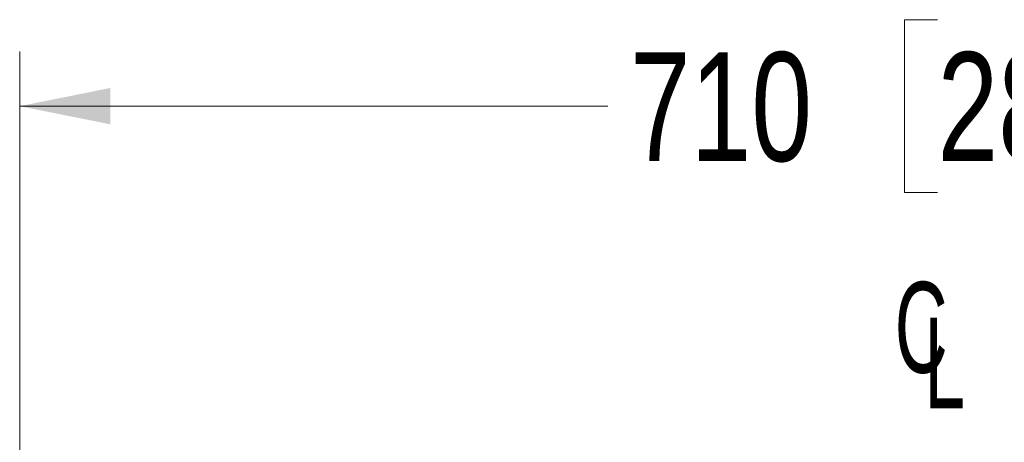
# Model space of a CAD drawing. Header units: inches. Extents: x 0.2 to 16.8, y 0.1 to 10.9.
# Tile 41 of 76: x 11.947 to 13.015, y 5.935 to 6.393. Entities that reach past the tile are written whole.
import ezdxf

# ---------------------------------------------------------------- set-up
doc = ezdxf.new("R2010")
doc.units = ezdxf.units.IN
doc.header["$MEASUREMENT"] = 0
doc.styles.add('SLDTEXTSTYLE0', font='TXT', dxfattribs={"width": 0.75})
doc.styles.add('SLDTEXTSTYLE1', font='TXT', dxfattribs={"width": 0.605})
doc.dimstyles.new('SLDDIMSTYLE16', dxfattribs={"dimtxt": 0.11811, "dimasz": 0.098425, "dimexe": 0, "dimexo": 0.0625, "dimgap": 0.029528, "dimtad": 0, "dimtih": 1, "dimtoh": 1, "dimdec": 0, "dimlfac": 355.6, "dimrnd": 1e-09, "dimzin": 12, "dimdsep": 46, "dimtxsty": 'SLDTEXTSTYLE0', "dimsah": 1, "dimcen": 0.09, "dimadec": 0, "dimazin": 3, "dimtfac": 1, "dimtdec": 0, "dimtofl": 0, "dimtmove": 0, "dimatfit": 3, "dimfxl": 0, "dimfrac": 2, "dimtolj": 1, "dimtzin": 12, "dimarcsym": 0})

# ---------------------------------------------------------------- blocks, each defined once
blk = doc.blocks.new('SW_SYMBOL_MOD_CL')
at = {"color": 0, "linetype": 'Continuous', "lineweight": 0, "char_height": 30.54, "attachment_point": 5, "style": 'SLDTEXTSTYLE1'}
for s, insert in [('C', (15.75, 23.62)), ('L', (23.62, 11.81))]:
    blk.add_mtext(s, dxfattribs=dict(at, insert=insert))
blk = doc.blocks.new('_D_16')
at = {"color": 7, "linetype": 'Continuous', "lineweight": 0}
for p, q in [((12.9427, 6.3931), (12.9067, 6.3931)), ((12.9067, 6.3931), (12.9067, 6.2056)), ((13.2482, 6.3931), (13.2841, 6.3931)), ((13.2841, 6.3931), (13.2841, 6.2056)), ((11.9467, 4.4344), (11.9467, 6.3584)), ((13.9446, 4.4344), (13.9446, 6.3584)), ((11.9467, 6.2993), (12.585, 6.2993)), ((13.9446, 6.2993), (13.3441, 6.2993)), ((12.9067, 6.2056), (12.9427, 6.2056)), ((13.2841, 6.2056), (13.2482, 6.2056))]:
    blk.add_line(p, q, dxfattribs=at)
at = {"color": 7, "linetype": 'Continuous', "lineweight": 18}
for points in [[(11.9467, 6.2993), (12.0451, 6.2796), (12.0451, 6.319)], [(13.9446, 6.2993), (13.8462, 6.319), (13.8462, 6.2796)]]:
    blk.add_solid(points, dxfattribs=at)
at = {"color": 7, "linetype": 'Continuous', "lineweight": 18, "char_height": 0.11811, "attachment_point": 1, "style": 'SLDTEXTSTYLE0'}
for s, insert in [('710', (12.6089, 6.3578)), ('28.0', (12.9427, 6.3578))]:
    blk.add_mtext(s, dxfattribs=dict(at, insert=insert))

msp = doc.modelspace()

# ---------------------------------------------------------------- block references
at = {"color": 7, "linetype": 'Continuous', "lineweight": 0, "xscale": 0.003222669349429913, "yscale": 0.003222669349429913, "zscale": 0.003222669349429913}
msp.add_blockref('SW_SYMBOL_MOD_CL', (12.8742, 5.9825), dxfattribs=at)

# ---------------------------------------------------------------- dimensions: what is measured, and where the dimension line sits
at = {"color": 7, "linetype": 'Continuous', "lineweight": 18}
dim = msp.add_linear_dim(base=(13.9446, 6.2993), p1=(11.9467, 4.3754), p2=(13.9446, 4.3754), dimstyle='SLDDIMSTYLE16', dxfattribs=at)
dim.commit()
dim.dimension.update_dxf_attribs({"geometry": '_D_16', "text_midpoint": (12.9645, 6.2993), "dimtype": 160})

doc.saveas('drawing.dxf')
